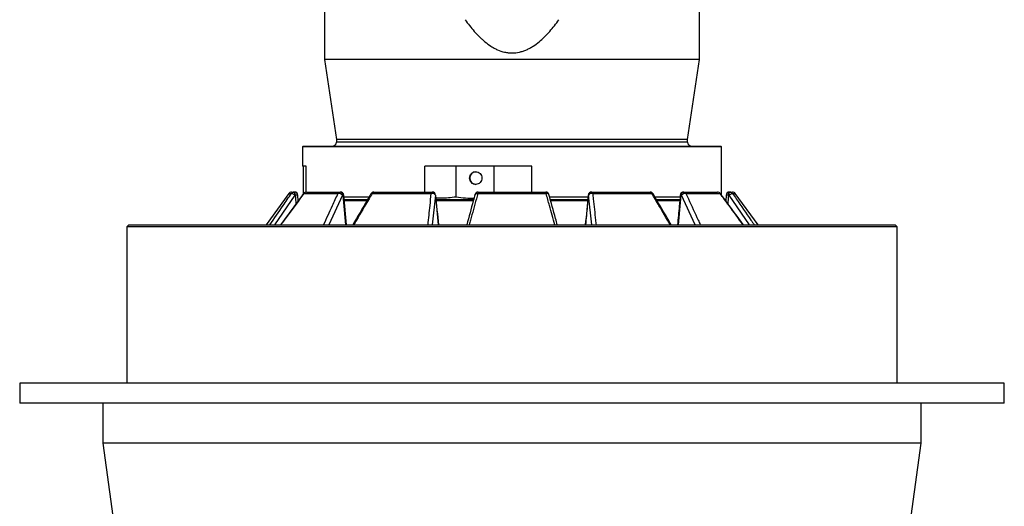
# Model space of a CAD drawing. Header units: millimetres. Extents: x 1228 to 2708, y 240 to 3424.
# Tile 3 of 7: x 1228 to 2708, y 1000 to 1732. Entities that reach past the tile are written whole.
import ezdxf

# ---------------------------------------------------------------- set-up
doc = ezdxf.new("R2010")
doc.units = ezdxf.units.MM

msp = doc.modelspace()

# ---------------------------------------------------------------- linework, layer by layer
at = {"color": 7, "linetype": 'Continuous', "lineweight": 25}
for p, q in [((1686.1, 2423.1), (1686.1, 1671.5)), ((2250.1, 1671.5), (2250.1, 2423.1)), ((1686.1, 1671.5), (1704.1, 1551.5)), ((2250.1, 1671.5), (1686.1, 1671.5)), ((2232.1, 1551.5), (2250.1, 1671.5)), ((1654.1, 1541.5), (1653.1, 1540.5)), ((1653.1, 1540.5), (1653.1, 1511.5)), ((2283.1, 1540.5), (1653.1, 1540.5)), ((1654.1, 1541.5), (2282.1, 1541.5)), ((1704.1, 1551.5), (1704.1, 1547.5)), ((2232.1, 1551.5), (1704.1, 1551.5)), ((2232.1, 1547.5), (2232.1, 1551.5)), ((2283.1, 1540.5), (2282.1, 1541.5)), ((2283.1, 1467.8), (2283.1, 1540.5)), ((1654.6, 1511.5), (1653.1, 1511.5)), ((1658.8, 1511.5), (1654.6, 1511.5)), ((1654.6, 1469.8), (1654.6, 1511.5)), ((1658.8, 1472.5), (1658.8, 1511.5)), ((1884.1, 1511.5), (1837.2, 1511.5)), ((1837.2, 1472.5), (1837.2, 1511.5)), ((1884.1, 1465), (1884.1, 1511.5)), ((1998.1, 1511.5), (1884.1, 1511.5)), ((1940.7, 1511.5), (1940.7, 1472.5)), ((1998.1, 1472.5), (1998.1, 1511.5)), ((1632.6, 1470.5), (1598.4, 1423.3)), ((1636.7, 1472.5), (1640.6, 1472.5)), ((1640.6, 1472.5), (1641.1, 1472.5)), ((1642.4, 1468), (1641.9, 1468)), ((1646.7, 1459.1), (1646.1, 1467.8)), ((1655.3, 1470.5), (1706.7, 1470.5)), ((1659.1, 1472.5), (1709.8, 1472.5)), ((1709.8, 1472.5), (1710.2, 1472.5)), ((1713.7, 1468), (1713.3, 1468)), ((1719.3, 1423.3), (1715.2, 1468)), ((1757.9, 1470.5), (1846.8, 1470.5)), ((1760.4, 1472.5), (1848.3, 1472.5)), ((1848.3, 1472.5), (1848.4, 1472.5)), ((1853.2, 1468), (1853.1, 1468)), ((1857.7, 1423.3), (1853.4, 1468)), ((1916.8, 1470.5), (2019.5, 1470.5)), ((1917.4, 1472.5), (2018.8, 1472.5)), ((2083.2, 1468), (2083, 1468)), ((2087.8, 1472.5), (2088, 1472.5)), ((2088, 1472.5), (2175.8, 1472.5)), ((2089.4, 1470.5), (2178.4, 1470.5)), ((2222.9, 1468), (2222.5, 1468)), ((2226, 1472.5), (2226.4, 1472.5)), ((2226.4, 1472.5), (2277.1, 1472.5)), ((2229.6, 1470.5), (2280.9, 1470.5)), ((2290.1, 1467.8), (2289.6, 1459.1)), ((2294.4, 1468), (2293.8, 1468)), ((2295.1, 1472.5), (2295.7, 1472.5)), ((2295.7, 1472.5), (2299.6, 1472.5)), ((2337.9, 1423.3), (2303.6, 1470.5)), ((1753.1, 1465), (1715.3, 1465)), ((1749.9, 1459.5), (1715.8, 1459.5)), ((1910, 1459.5), (1854.2, 1459.5)), ((2082.6, 1465), (2024.7, 1465)), ((2082.1, 1459.5), (2026.3, 1459.5)), ((2220.9, 1465), (2183.2, 1465)), ((2220.4, 1459.5), (2186.3, 1459.5)), ((1392.1, 1423.3), (1389.1, 1420.3)), ((1392.1, 1423.3), (2544.1, 1423.3)), ((2547.1, 1420.3), (2544.1, 1423.3)), ((1389.1, 1420.3), (1389.1, 1185.4)), ((2547.1, 1420.3), (1389.1, 1420.3)), ((2547.1, 1185.4), (2547.1, 1420.3)), ((1228.1, 1185.4), (1228.1, 1155.4)), ((2708.1, 1185.4), (1228.1, 1185.4)), ((2708.1, 1155.4), (2708.1, 1185.4)), ((2708.1, 1155.4), (1228.1, 1155.4)), ((1353.1, 1155.4), (1353.1, 1095.4)), ((2583.1, 1095.4), (2583.1, 1155.4)), ((1353.1, 1095.4), (1368.1, 985.4)), ((2583.1, 1095.4), (1353.1, 1095.4)), ((2568.1, 985.4), (2583.1, 1095.4))]:
    msp.add_line(p, q, dxfattribs=at)
at = {"color": 1, "linetype": 'Continuous', "lineweight": 25}
for p, q in [((2232.1, 1547.5), (1704.1, 1547.5)), ((1641.9, 1468), (1611.1, 1423.3)), ((1632.6, 1470.5), (1636.6, 1470.5)), ((1713.3, 1468), (1692.8, 1423.3)), ((1853.1, 1468), (1848.3, 1423.3)), ((2087.9, 1423.3), (2083.2, 1468)), ((2243.5, 1423.3), (2222.9, 1468)), ((2325.2, 1423.3), (2294.4, 1468)), ((2299.7, 1470.5), (2303.6, 1470.5))]:
    msp.add_line(p, q, dxfattribs=at)
at = {"color": 7, "linetype": 'Continuous', "lineweight": 25, "flags": 128}
for points in [[(1904.3, 1493.5), (1904.5, 1495.4), (1905, 1497.2), (1905.9, 1498.8), (1907.1, 1500.2), (1908.5, 1501.4), (1910.1, 1502.3), (1911.8, 1502.8), (1913.7, 1503), (1915.5, 1502.8), (1917.3, 1502.3), (1918.9, 1501.4), (1920.3, 1500.2), (1921.5, 1498.8), (1922.3, 1497.2), (1922.9, 1495.4), (1923, 1493.5), (1922.9, 1491.7), (1922.3, 1489.9), (1921.5, 1488.2), (1920.3, 1486.8), (1918.9, 1485.6), (1917.3, 1484.7), (1915.5, 1484.2), (1913.7, 1484), (1911.8, 1484.2), (1910.1, 1484.7), (1908.5, 1485.6), (1907.1, 1486.8), (1905.9, 1488.2), (1905, 1489.9), (1904.5, 1491.7), (1904.3, 1493.5)], [(1641.9, 1468), (1641, 1468.5), (1640.2, 1469.1), (1639.4, 1469.6), (1638.6, 1469.9), (1637.9, 1470.2), (1637.3, 1470.4), (1636.9, 1470.5), (1636.6, 1470.5)], [(1641.9, 1468), (1641.8, 1468.9), (1641.7, 1469.7), (1641.6, 1470.5), (1641.4, 1471.2), (1641.3, 1471.8), (1641, 1472.2), (1640.8, 1472.4), (1640.6, 1472.5)], [(1642.4, 1468), (1642.4, 1468.9), (1642.3, 1469.7), (1642.2, 1470.5), (1642, 1471.2), (1641.8, 1471.8), (1641.6, 1472.2), (1641.4, 1472.4), (1641.1, 1472.5)], [(1713.3, 1468), (1713.2, 1468.9), (1713, 1469.7), (1712.6, 1470.5), (1712.2, 1471.2), (1711.7, 1471.8), (1711.1, 1472.2), (1710.5, 1472.4), (1709.8, 1472.5)], [(1713.7, 1468), (1713.6, 1468.9), (1713.4, 1469.7), (1713, 1470.5), (1712.6, 1471.2), (1712.1, 1471.8), (1711.5, 1472.2), (1710.9, 1472.4), (1710.2, 1472.5)], [(1846.8, 1470.5), (1846.9, 1470.9), (1847.1, 1471.3), (1847.3, 1471.7), (1847.4, 1472), (1847.6, 1472.2), (1847.8, 1472.4), (1848.1, 1472.5), (1848.3, 1472.5)], [(2088, 1472.5), (2088.2, 1472.5), (2088.4, 1472.4), (2088.6, 1472.2), (2088.8, 1472), (2089, 1471.7), (2089.2, 1471.3), (2089.3, 1470.9), (2089.4, 1470.5)], [(2222.5, 1468), (2222.6, 1468.9), (2222.9, 1469.7), (2223.2, 1470.5), (2223.6, 1471.2), (2224.2, 1471.8), (2224.8, 1472.2), (2225.4, 1472.4), (2226, 1472.5)], [(2222.9, 1468), (2223, 1468.9), (2223.3, 1469.7), (2223.6, 1470.5), (2224, 1471.2), (2224.6, 1471.8), (2225.2, 1472.2), (2225.8, 1472.4), (2226.4, 1472.5)], [(2293.8, 1468), (2293.9, 1468.9), (2294, 1469.7), (2294.1, 1470.5), (2294.2, 1471.2), (2294.4, 1471.8), (2294.7, 1472.2), (2294.9, 1472.4), (2295.1, 1472.5)], [(2294.4, 1468), (2294.4, 1468.9), (2294.5, 1469.7), (2294.6, 1470.5), (2294.8, 1471.2), (2295, 1471.8), (2295.2, 1472.2), (2295.4, 1472.4), (2295.7, 1472.5)], [(2294.4, 1468), (2295.2, 1468.5), (2296, 1469.1), (2296.9, 1469.6), (2297.6, 1469.9), (2298.3, 1470.2), (2298.9, 1470.4), (2299.4, 1470.5), (2299.7, 1470.5)]]:
    msp.add_lwpolyline(points, dxfattribs=at)
at = {"color": 1, "linetype": 'Continuous', "lineweight": 25, "flags": 128}
for points in [[(1655.1, 1470.5), (1655.1, 1470.5), (1655.3, 1470.5)], [(1853.2, 1468), (1853.4, 1468), (1853.4, 1468)], [(1912.6, 1468.9), (1912.7, 1469.1), (1913, 1469.6), (1913.5, 1469.9), (1914.2, 1470.2), (1915, 1470.4), (1915.8, 1470.5), (1916.8, 1470.5)], [(2023.7, 1468.8), (2023.6, 1469.1), (2023.2, 1469.6), (2022.7, 1469.9), (2022.1, 1470.2), (2021.3, 1470.4), (2020.4, 1470.5), (2019.5, 1470.5)], [(2083, 1468), (2082.9, 1468), (2082.9, 1468)], [(2281.2, 1470.5), (2281.1, 1470.5), (2280.9, 1470.5)]]:
    msp.add_lwpolyline(points, dxfattribs=at)
at = {"color": 7, "linetype": 'Continuous', "lineweight": 25}
for centre, radius, start, end in [((1698.1, 1547.5), 6, 270, 0), ((2238.1, 1547.5), 6, 180, 270), ((1914.1, 1493.6), 9.43, 91.5107, 180.4296), ((1914.1, 1493.4), 9.43, 179.5704, 268.4893), ((1636.7, 1467.5), 5, 90, 144), ((1640.6, 1467.6), 4.92, 90.0983, 144.4526), ((1641.1, 1467.5), 5, 3.683, 90), ((1659.1, 1467.5), 5, 90, 143.5824), ((1659.2, 1467.9), 4.57, 90.6264, 146.6876), ((1710, 1468.8), 3.72, 92.7667, 153.5865), ((1707.1, 1461.5), 8.92, 45.8956, 92.9894), ((1710.2, 1467.5), 5, 5.2796, 90), ((1760.4, 1467.5), 5, 90, 149.6575), ((1760.8, 1469.5), 3.03, 96.5391, 161.693), ((1848, 1464.3), 6.26, 35.5797, 100.9192), ((1848.2, 1467.6), 4.9, 3.9146, 89.104), ((1848.4, 1467.5), 5, 5.4659, 90), ((1848.3, 1467.6), 4.9, 3.9146, 89.104), ((1917.4, 1467.5), 5, 90, 164.5643), ((1919.7, 1470.7), 2.91, 141.5485, 185.0246), ((2018.8, 1467.5), 5, 15.4357, 90), ((2016.6, 1470.7), 2.91, 354.9754, 38.4515), ((2087.8, 1467.5), 5, 90, 174.5341), ((2087.9, 1467.6), 4.9, 90.896, 176.0854), ((2088.1, 1467.6), 4.9, 90.896, 176.0854), ((2088.3, 1464.3), 6.26, 79.0808, 144.4203), ((2175.8, 1467.5), 5, 30.3425, 90), ((2175.5, 1469.5), 3.03, 18.307, 83.4609), ((2226, 1467.5), 5, 90, 174.7204), ((2229.1, 1461.5), 8.92, 87.0106, 134.1044), ((2226.3, 1468.8), 3.72, 26.4135, 87.2333), ((2277.1, 1467.5), 5, 36.4176, 90), ((2277.1, 1467.9), 4.57, 33.3124, 89.3736), ((2295.1, 1467.5), 5, 90, 176.317), ((2295.7, 1467.6), 4.92, 35.5474, 89.9017), ((2299.6, 1467.5), 5, 36, 90)]:
    msp.add_arc(centre, radius, start, end, dxfattribs=at)
at = {"color": 1, "linetype": 'Continuous', "lineweight": 25}
for centre, radius, start, end in [((1644, 1457.9), 10.2, 77.7507, 98.7024), ((1714.6, 1462.7), 5.33, 83.0974, 98.8113), ((1757.3, 1468.9), 1.68, 70.1716, 135.9715), ((2178.9, 1468.9), 1.68, 43.8347, 109.8681), ((2221.7, 1462.7), 5.33, 81.1887, 96.9027), ((2292.3, 1457.9), 10.2, 81.2976, 102.2493)]:
    msp.add_arc(centre, radius, start, end, dxfattribs=at)
for centre, major_axis, ratio, start_param, end_param in [((1894.6, 4363.3), (-125.5, 5516.4), 0.067633, 2.121808, 2.124689), ((1767.2, 4363.3), (-342.1, 5516.4), 0.049347, 2.120286, 2.12982), ((1693.7, 4363.3), (-466.3, 5516.4), 0.018003, 2.121825, 2.131359), ((2242.6, 4363.3), (466.3, 5516.4), 0.018003, 4.151827, 4.161361), ((2169, 4363.3), (342.1, 5516.4), 0.049347, 4.153365, 4.162899), ((2041.7, 4363.3), (125.5, 5516.4), 0.067633, 4.158492, 4.161377)]:
    msp.add_ellipse(centre, major_axis=major_axis, ratio=ratio, start_param=start_param, end_param=end_param, dxfattribs=at)
at = {"color": 7, "linetype": 'Continuous', "lineweight": 25}
for points, knots in [([(1897.7, 1731.5), (1899.8, 1728.5), (1902, 1725.5), (1906.6, 1719.7), (1909, 1716.8), (1913.9, 1711.2), (1916.4, 1708.5), (1920.4, 1704.6), (1921.7, 1703.3), (1924.5, 1700.8), (1925.9, 1699.5), (1930.3, 1696), (1933.3, 1693.7), (1938, 1690.7), (1939.6, 1689.8), (1942.1, 1688.4), (1942.9, 1688), (1944.6, 1687.1), (1945.5, 1686.7), (1949.8, 1684.8), (1953.3, 1683.6), (1957.9, 1682.6), (1958.8, 1682.4), (1960.7, 1682.1), (1961.6, 1681.9), (1964.4, 1681.6), (1966.3, 1681.5), (1971.9, 1681.5), (1975.7, 1682), (1980.3, 1683), (1981.2, 1683.2), (1983, 1683.8), (1983.9, 1684), (1986.6, 1684.9), (1988.3, 1685.6), (1991.7, 1687.1), (1993.4, 1688), (1995.9, 1689.3), (1996.7, 1689.8), (1998.3, 1690.8), (1999.1, 1691.2), (2003, 1693.8), (2006, 1696), (2011.8, 1700.7), (2014.5, 1703.2), (2019.8, 1708.5), (2022.3, 1711.2), (2027.3, 1716.8), (2029.6, 1719.6), (2034.2, 1725.5), (2036.4, 1728.5), (2038.6, 1731.5)], [0, 0, 0, 0, 0.0625, 0.0625, 0.125, 0.125, 0.1875, 0.1875, 0.21875, 0.21875, 0.25, 0.25, 0.3125, 0.3125, 0.34375, 0.34375, 0.359375, 0.359375, 0.375, 0.375, 0.4375, 0.4375, 0.453125, 0.453125, 0.46875, 0.46875, 0.5, 0.5, 0.5625, 0.5625, 0.578125, 0.578125, 0.59375, 0.59375, 0.625, 0.625, 0.65625, 0.65625, 0.671875, 0.671875, 0.6875, 0.6875, 0.75, 0.75, 0.8125, 0.8125, 0.875, 0.875, 0.9375, 0.9375, 1, 1, 1, 1]), ([(1655.1, 1470.5), (1652.8, 1467.3), (1641.2, 1451.6), (1629.6, 1435.9), (1620.4, 1423.3)], [0, 0, 0, 0, 0.200369, 1, 1, 1, 1]), ([(1756.1, 1470), (1754.3, 1466.9), (1745.2, 1451.3), (1736.1, 1435.8), (1728.8, 1423.3)], [0, 0, 0, 0, 0.202255, 1, 1, 1, 1]), ([(1912.6, 1468.9), (1911.7, 1465.7), (1907.5, 1450.5), (1903.4, 1435.4), (1900.1, 1423.3)], [0, 0, 0, 0, 0.207528, 1, 1, 1, 1]), ([(2036.2, 1423.3), (2035.4, 1426.4), (2031.2, 1441.6), (2027, 1456.8), (2023.7, 1468.8)], [0, 0, 0, 0, 0.202893, 1, 1, 1, 1]), ([(2082.9, 1468), (2082.3, 1462.4), (2080.9, 1447.5), (2079.5, 1432.6), (2078.6, 1423.3)], [0, 0, 0, 0, 0.375533, 1, 1, 1, 1]), ([(2207.4, 1423.3), (2205.4, 1426.8), (2196.3, 1442.4), (2187.2, 1457.9), (2180.1, 1470)], [0, 0, 0, 0, 0.223196, 1, 1, 1, 1]), ([(2221.1, 1468), (2220.5, 1462.4), (2219.2, 1447.5), (2217.8, 1432.6), (2216.9, 1423.3)], [0, 0, 0, 0, 0.375655, 1, 1, 1, 1]), ([(2315.9, 1423.3), (2313.2, 1426.9), (2301.7, 1442.7), (2290.1, 1458.4), (2281.2, 1470.5)], [0, 0, 0, 0, 0.230462, 1, 1, 1, 1]), ([(1715.8, 1461.5), (1717.1, 1461.5), (1722.4, 1461.5), (1732.7, 1461.5), (1743.2, 1461.5), (1749.7, 1461.5), (1751.1, 1461.5)], [0, 0, 0, 0, 0.128026, 0.508917, 0.889808, 1, 1, 1, 1]), ([(1884.1, 1465), (1880.3, 1464.5), (1872.5, 1463.5), (1862.4, 1463.1), (1856.2, 1463.4), (1853.8, 1463.5)], [0, 0, 0, 0, 0.384057, 0.768103, 1, 1, 1, 1]), ([(1854, 1461.5), (1858.5, 1461.5), (1869.3, 1461.5), (1887.1, 1461.5), (1901.5, 1461.5), (1909.4, 1461.5), (1910.6, 1461.5)], [0, 0, 0, 0, 0.244744, 0.592214, 0.939685, 1, 1, 1, 1]), ([(1910.9, 1462.6), (1906.7, 1462.7), (1897.7, 1463), (1888.9, 1464.3), (1884.1, 1465)], [0, 0, 0, 0, 0.464898, 1, 1, 1, 1]), ([(2025.7, 1461.5), (2026.8, 1461.5), (2034.8, 1461.5), (2049.2, 1461.5), (2066.9, 1461.5), (2077.8, 1461.5), (2082.2, 1461.5)], [0, 0, 0, 0, 0.060429, 0.407853, 0.755277, 1, 1, 1, 1]), ([(2185.1, 1461.5), (2186.6, 1461.5), (2193, 1461.5), (2203.5, 1461.5), (2213.9, 1461.5), (2219.1, 1461.5), (2220.5, 1461.5)], [0, 0, 0, 0, 0.110638, 0.491316, 0.871994, 1, 1, 1, 1])]:
    msp.add_open_spline(points, degree=3, knots=knots, dxfattribs=at)
at = {"color": 1, "linetype": 'Continuous', "lineweight": 25}
for points, knots in [([(1604, 1423.3), (1610.7, 1432.9), (1621.5, 1448.7), (1632.4, 1464.4), (1636.6, 1470.5)], [0, 0, 0, 0, 0.611905, 1, 1, 1, 1]), ([(1655.3, 1470.5), (1653.4, 1467.8), (1643.5, 1454.4), (1631.9, 1438.7), (1622.3, 1425.7), (1620.6, 1423.3)], [0, 0, 0, 0, 0.170198, 0.85099, 1, 1, 1, 1]), ([(1685, 1423.3), (1689.4, 1432.9), (1696.6, 1448.7), (1703.9, 1464.4), (1706.7, 1470.5)], [0, 0, 0, 0, 0.611905, 1, 1, 1, 1]), ([(1757.9, 1470.5), (1756.3, 1467.8), (1748.5, 1454.4), (1739.3, 1438.7), (1731.7, 1425.7), (1730.3, 1423.3)], [0, 0, 0, 0, 0.170198, 0.85099, 1, 1, 1, 1]), ([(1841.9, 1423.3), (1842.9, 1432.9), (1844.5, 1448.7), (1846.2, 1464.4), (1846.8, 1470.5)], [0, 0, 0, 0, 0.611905, 1, 1, 1, 1]), ([(1916.8, 1470.5), (1916.1, 1467.8), (1912.3, 1454.4), (1908, 1438.7), (1904.4, 1425.7), (1903.7, 1423.3)], [0, 0, 0, 0, 0.170198, 0.85099, 1, 1, 1, 1]), ([(2032.5, 1423.3), (2029.9, 1432.9), (2025.5, 1448.7), (2021.1, 1464.4), (2019.5, 1470.5)], [0, 0, 0, 0, 0.611905, 1, 1, 1, 1]), ([(2089.4, 1470.5), (2089.7, 1467.8), (2091.1, 1454.4), (2092.8, 1438.7), (2094.1, 1425.7), (2094.4, 1423.3)], [0, 0, 0, 0, 0.170198, 0.85099, 1, 1, 1, 1]), ([(2205.9, 1423.3), (2200.3, 1432.9), (2191.1, 1448.7), (2181.9, 1464.4), (2178.4, 1470.5)], [0, 0, 0, 0, 0.6119049, 1, 1, 1, 1]), ([(2229.6, 1470.5), (2230.8, 1467.8), (2237, 1454.4), (2244.2, 1438.7), (2250.2, 1425.7), (2251.2, 1423.3)], [0, 0, 0, 0, 0.170198, 0.85099, 1, 1, 1, 1]), ([(2315.6, 1423.3), (2308.6, 1432.9), (2297, 1448.7), (2285.4, 1464.4), (2280.9, 1470.5)], [0, 0, 0, 0, 0.611905, 1, 1, 1, 1]), ([(2299.7, 1470.5), (2301.5, 1467.8), (2310.8, 1454.4), (2321.6, 1438.7), (2330.6, 1425.7), (2332.2, 1423.3)], [0, 0, 0, 0, 0.170198, 0.8509903, 1, 1, 1, 1])]:
    msp.add_open_spline(points, degree=3, knots=knots, dxfattribs=at)

doc.saveas('drawing.dxf')
